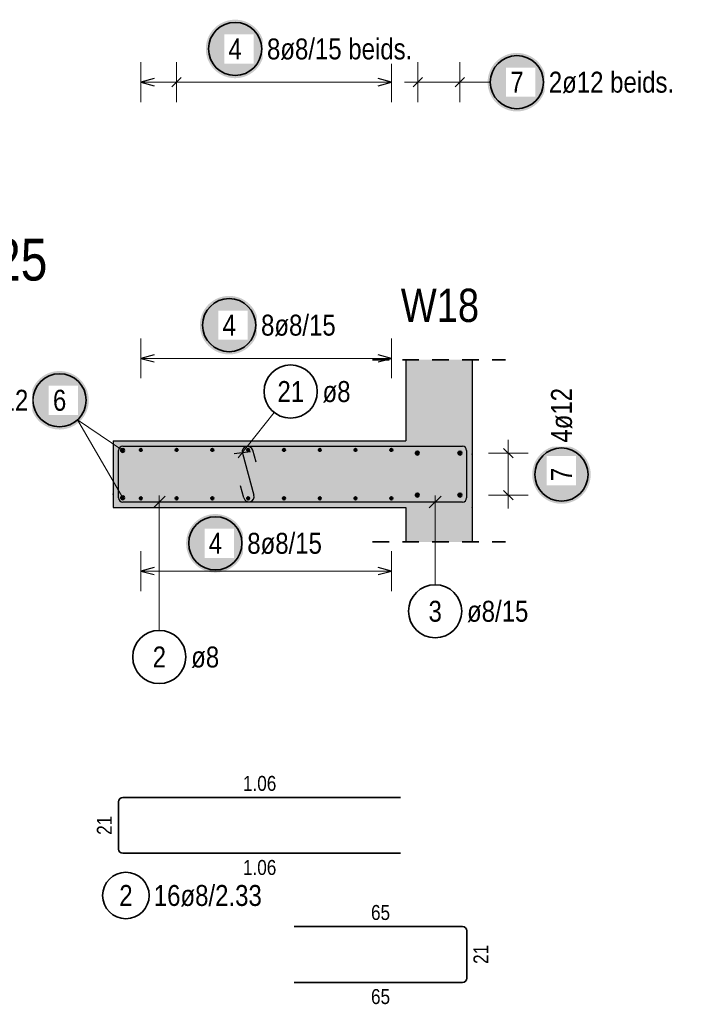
# Model space of a CAD drawing. Header units: millimetres. Extents: x -20 to 84, y 0 to 50.
# Tile 6 of 22: x 20.3 to 25.4, y 21.03 to 28.43. Entities that reach past the tile are written whole.
import ezdxf

# ---------------------------------------------------------------- set-up
doc = ezdxf.new("R2010")
doc.units = ezdxf.units.MM
doc.linetypes.add('HIDDEN', pattern=[0.375, 0.25, -0.125])
doc.layers.add('Bewehrung', color=7, linetype='Continuous', lineweight=20)
doc.layers.add('Schraffuren', color=7, linetype='Continuous', lineweight=20)
doc.styles.add('Arial Narrow', font='ARIALN.TTF')

msp = doc.modelspace()

# ---------------------------------------------------------------- hatches: boundary and pattern name
at = {"lineweight": 25, "true_color": 0xffffff}
for points in [[(22.13925, 28.212078), (22.139116, 28.219755), (22.138714, 28.227424), (22.138044, 28.235074), (22.137109, 28.242696), (22.135907, 28.25028), (22.134442, 28.257818), (22.132715, 28.2653), (22.130727, 28.272718), (22.128482, 28.280061), (22.125982, 28.287322), (22.12323, 28.294491), (22.12023, 28.30156), (22.116984, 28.308519), (22.113498, 28.315361), (22.109775, 28.322078), (22.10582, 28.32866), (22.101638, 28.3351), (22.097233, 28.34139), (22.092612, 28.347523), (22.087779, 28.353491), (22.082741, 28.359286), (22.077504, 28.364902), (22.072074, 28.370332), (22.066458, 28.375569), (22.060663, 28.380607), (22.054695, 28.38544), (22.048562, 28.390061), (22.042272, 28.394466), (22.035832, 28.398648), (22.02925, 28.402603), (22.022533, 28.406326), (22.015691, 28.409812), (22.008732, 28.413058), (22.001663, 28.416058), (21.994494, 28.41881), (21.987233, 28.42131), (21.97989, 28.423555), (21.972472, 28.425543), (21.96499, 28.42727), (21.957452, 28.428735), (21.949868, 28.429937), (21.942246, 28.430872), (21.934596, 28.431542), (21.926927, 28.431944), (21.91925, 28.432078), (21.911572, 28.431944), (21.903903, 28.431542), (21.896253, 28.430872), (21.888632, 28.429937), (21.881047, 28.428735), (21.873509, 28.42727), (21.866027, 28.425543), (21.858609, 28.423555), (21.851266, 28.42131), (21.844005, 28.41881), (21.836836, 28.416058), (21.829768, 28.413058), (21.822808, 28.409812), (21.815966, 28.406326), (21.80925, 28.402603), (21.802667, 28.398648), (21.796227, 28.394466), (21.789937, 28.390061), (21.783804, 28.38544), (21.777836, 28.380607), (21.772041, 28.375569), (21.766425, 28.370332), (21.760995, 28.364902), (21.755758, 28.359286), (21.75072, 28.353491), (21.745887, 28.347523), (21.741266, 28.34139), (21.736861, 28.3351), (21.732679, 28.32866), (21.728724, 28.322078), (21.725001, 28.315361), (21.721515, 28.308519), (21.71827, 28.30156), (21.715269, 28.294491), (21.712517, 28.287322), (21.710017, 28.280061), (21.707772, 28.272718), (21.705785, 28.2653), (21.704057, 28.257818), (21.702592, 28.25028), (21.701391, 28.242696), (21.700455, 28.235074), (21.699786, 28.227424), (21.699384, 28.219755), (21.69925, 28.212078), (21.699384, 28.2044), (21.699786, 28.196731), (21.700455, 28.189081), (21.701391, 28.181459), (21.702592, 28.173875), (21.704057, 28.166337), (21.705785, 28.158855), (21.707772, 28.151437), (21.710017, 28.144094), (21.712517, 28.136833), (21.715269, 28.129664), (21.71827, 28.122595), (21.721515, 28.115636), (21.725001, 28.108794), (21.728724, 28.102078), (21.732679, 28.095495), (21.736861, 28.089055), (21.741266, 28.082765), (21.745887, 28.076632), (21.75072, 28.070664), (21.755758, 28.064869), (21.760995, 28.059253), (21.766425, 28.053823), (21.772041, 28.048586), (21.777836, 28.043548), (21.783804, 28.038715), (21.789937, 28.034094), (21.796227, 28.029689), (21.802667, 28.025507), (21.80925, 28.021552), (21.815966, 28.017829), (21.822808, 28.014343), (21.829768, 28.011098), (21.836836, 28.008097), (21.844005, 28.005345), (21.851266, 28.002845), (21.858609, 28.0006), (21.866027, 27.998612), (21.873509, 27.996885), (21.881047, 27.99542), (21.888632, 27.994219), (21.896253, 27.993283), (21.903903, 27.992613), (21.911572, 27.992212), (21.91925, 27.992078), (21.926927, 27.992212), (21.934596, 27.992613), (21.942246, 27.993283), (21.949868, 27.994219), (21.957452, 27.99542), (21.96499, 27.996885), (21.972472, 27.998612), (21.97989, 28.0006), (21.987233, 28.002845), (21.994494, 28.005345), (22.001663, 28.008097), (22.008732, 28.011098), (22.015691, 28.014343), (22.022533, 28.017829), (22.02925, 28.021552), (22.035832, 28.025507), (22.042272, 28.029689), (22.048562, 28.034094), (22.054695, 28.038715), (22.060663, 28.043548), (22.066458, 28.048586), (22.072074, 28.053823), (22.077504, 28.059253), (22.082741, 28.064869), (22.087779, 28.070664), (22.092612, 28.076632), (22.097233, 28.082765), (22.101638, 28.089055), (22.10582, 28.095495), (22.109775, 28.102078), (22.113498, 28.108794), (22.116984, 28.115636), (22.12023, 28.122595), (22.12323, 28.129664), (22.125982, 28.136833), (22.128482, 28.144094), (22.130727, 28.151437), (22.132715, 28.158855), (22.134442, 28.166337), (22.135907, 28.173875), (22.137109, 28.181459), (22.138044, 28.189081), (22.138714, 28.196731)], [(24.259677, 27.962113), (24.259543, 27.969791), (24.259141, 27.977459), (24.258472, 27.985109), (24.257536, 27.992731), (24.256335, 28.000316), (24.25487, 28.007854), (24.253142, 28.015336), (24.251155, 28.022753), (24.24891, 28.030097), (24.24641, 28.037357), (24.243658, 28.044526), (24.240657, 28.051595), (24.237412, 28.058555), (24.233926, 28.065397), (24.230203, 28.072113), (24.226248, 28.078695), (24.222066, 28.085135), (24.217661, 28.091426), (24.21304, 28.097559), (24.208207, 28.103526), (24.203169, 28.109322), (24.197932, 28.114938), (24.192502, 28.120368), (24.186886, 28.125605), (24.181091, 28.130643), (24.175123, 28.135475), (24.16899, 28.140097), (24.1627, 28.144501), (24.15626, 28.148684), (24.149677, 28.152639), (24.142961, 28.156361), (24.136119, 28.159848), (24.129159, 28.163093), (24.122091, 28.166093), (24.114922, 28.168845), (24.107661, 28.171345), (24.100318, 28.173591), (24.0929, 28.175578), (24.085418, 28.177305), (24.07788, 28.178771), (24.070295, 28.179972), (24.062674, 28.180908), (24.055024, 28.181577), (24.047355, 28.181979), (24.039677, 28.182113), (24.031999, 28.181979), (24.024331, 28.181577), (24.016681, 28.180908), (24.009059, 28.179972), (24.001475, 28.178771), (23.993937, 28.177305), (23.986455, 28.175578), (23.979037, 28.173591), (23.971694, 28.171345), (23.964433, 28.168845), (23.957264, 28.166093), (23.950195, 28.163093), (23.943236, 28.159848), (23.936394, 28.156361), (23.929677, 28.152639), (23.923095, 28.148684), (23.916655, 28.144501), (23.910365, 28.140097), (23.904232, 28.135475), (23.898264, 28.130643), (23.892469, 28.125605), (23.886852, 28.120368), (23.881423, 28.114938), (23.876185, 28.109322), (23.871148, 28.103526), (23.866315, 28.097559), (23.861694, 28.091426), (23.857289, 28.085135), (23.853107, 28.078695), (23.849152, 28.072113), (23.845429, 28.065397), (23.841943, 28.058555), (23.838697, 28.051595), (23.835697, 28.044526), (23.832945, 28.037357), (23.830445, 28.030097), (23.8282, 28.022753), (23.826212, 28.015336), (23.824485, 28.007854), (23.82302, 28.000316), (23.821818, 27.992731), (23.820883, 27.985109), (23.820213, 27.977459), (23.819811, 27.969791), (23.819677, 27.962113), (23.819811, 27.954435), (23.820213, 27.946767), (23.820883, 27.939117), (23.821818, 27.931495), (23.82302, 27.92391), (23.824485, 27.916372), (23.826212, 27.90889), (23.8282, 27.901473), (23.830445, 27.894129), (23.832945, 27.886869), (23.835697, 27.8797), (23.838697, 27.872631), (23.841943, 27.865671), (23.845429, 27.858829), (23.849152, 27.852113), (23.853107, 27.845531), (23.857289, 27.839091), (23.861694, 27.8328), (23.866315, 27.826667), (23.871148, 27.8207), (23.876185, 27.814904), (23.881423, 27.809288), (23.886852, 27.803858), (23.892469, 27.798621), (23.898264, 27.793583), (23.904232, 27.788751), (23.910365, 27.784129), (23.916655, 27.779725), (23.923095, 27.775542), (23.929677, 27.771587), (23.936394, 27.767865), (23.943236, 27.764378), (23.950195, 27.761133), (23.957264, 27.758133), (23.964433, 27.755381), (23.971694, 27.752881), (23.979037, 27.750635), (23.986455, 27.748648), (23.993937, 27.746921), (24.001475, 27.745455), (24.009059, 27.744254), (24.016681, 27.743318), (24.024331, 27.742649), (24.031999, 27.742247), (24.039677, 27.742113), (24.047355, 27.742247), (24.055024, 27.742649), (24.062674, 27.743318), (24.070295, 27.744254), (24.07788, 27.745455), (24.085418, 27.746921), (24.0929, 27.748648), (24.100318, 27.750635), (24.107661, 27.752881), (24.114922, 27.755381), (24.122091, 27.758133), (24.129159, 27.761133), (24.136119, 27.764378), (24.142961, 27.767865), (24.149677, 27.771587), (24.15626, 27.775542), (24.1627, 27.779725), (24.16899, 27.784129), (24.175123, 27.788751), (24.181091, 27.793583), (24.186886, 27.798621), (24.192502, 27.803858), (24.197932, 27.809288), (24.203169, 27.814904), (24.208207, 27.8207), (24.21304, 27.826667), (24.217661, 27.8328), (24.222066, 27.839091), (24.226248, 27.845531), (24.230203, 27.852113), (24.233926, 27.858829), (24.237412, 27.865671), (24.240657, 27.872631), (24.243658, 27.8797), (24.24641, 27.886869), (24.24891, 27.894129), (24.251155, 27.901473), (24.253142, 27.90889), (24.25487, 27.916372), (24.256335, 27.92391), (24.257536, 27.931495), (24.258472, 27.939117), (24.259141, 27.946767)], [(22.094612, 26.134248), (22.094478, 26.141926), (22.094076, 26.149594), (22.093407, 26.157244), (22.092471, 26.164866), (22.09127, 26.17245), (22.089805, 26.179988), (22.088077, 26.187471), (22.08609, 26.194888), (22.083845, 26.202232), (22.081345, 26.209492), (22.078593, 26.216661), (22.075592, 26.22373), (22.072347, 26.230689), (22.068861, 26.237532), (22.065138, 26.244248), (22.061183, 26.25083), (22.057, 26.25727), (22.052596, 26.263561), (22.047975, 26.269693), (22.043142, 26.275661), (22.038104, 26.281457), (22.032867, 26.287073), (22.027437, 26.292503), (22.021821, 26.29774), (22.016025, 26.302778), (22.010058, 26.30761), (22.003925, 26.312232), (21.997635, 26.316636), (21.991194, 26.320818), (21.984612, 26.324773), (21.977896, 26.328496), (21.971054, 26.331983), (21.964094, 26.335228), (21.957026, 26.338228), (21.949857, 26.34098), (21.942596, 26.34348), (21.935252, 26.345725), (21.927835, 26.347713), (21.920353, 26.34944), (21.912815, 26.350906), (21.90523, 26.352107), (21.897608, 26.353043), (21.889959, 26.353712), (21.88229, 26.354114), (21.874612, 26.354248), (21.866934, 26.354114), (21.859266, 26.353712), (21.851616, 26.353043), (21.843994, 26.352107), (21.83641, 26.350906), (21.828872, 26.34944), (21.821389, 26.347713), (21.813972, 26.345725), (21.806628, 26.34348), (21.799368, 26.34098), (21.792199, 26.338228), (21.78513, 26.335228), (21.77817, 26.331983), (21.771328, 26.328496), (21.764612, 26.324773), (21.75803, 26.320818), (21.75159, 26.316636), (21.745299, 26.312232), (21.739167, 26.30761), (21.733199, 26.302778), (21.727403, 26.29774), (21.721787, 26.292503), (21.716357, 26.287073), (21.71112, 26.281457), (21.706082, 26.275661), (21.70125, 26.269693), (21.696628, 26.263561), (21.692224, 26.25727), (21.688042, 26.25083), (21.684087, 26.244248), (21.680364, 26.237532), (21.676877, 26.230689), (21.673632, 26.22373), (21.670632, 26.216661), (21.66788, 26.209492), (21.66538, 26.202232), (21.663135, 26.194888), (21.661147, 26.187471), (21.65942, 26.179988), (21.657954, 26.17245), (21.656753, 26.164866), (21.655817, 26.157244), (21.655148, 26.149594), (21.654746, 26.141926), (21.654612, 26.134248), (21.654746, 26.12657), (21.655148, 26.118901), (21.655817, 26.111252), (21.656753, 26.10363), (21.657954, 26.096045), (21.65942, 26.088507), (21.661147, 26.081025), (21.663135, 26.073608), (21.66538, 26.066264), (21.66788, 26.059003), (21.670632, 26.051834), (21.673632, 26.044766), (21.676877, 26.037806), (21.680364, 26.030964), (21.684087, 26.024248), (21.688042, 26.017666), (21.692224, 26.011225), (21.696628, 26.004935), (21.70125, 25.998802), (21.706082, 25.992835), (21.71112, 25.987039), (21.716357, 25.981423), (21.721787, 25.975993), (21.727403, 25.970756), (21.733199, 25.965718), (21.739167, 25.960885), (21.745299, 25.956264), (21.75159, 25.95186), (21.75803, 25.947677), (21.764612, 25.943722), (21.771328, 25.939999), (21.77817, 25.936513), (21.78513, 25.933268), (21.792199, 25.930267), (21.799368, 25.927515), (21.806628, 25.925015), (21.813972, 25.92277), (21.821389, 25.920783), (21.828872, 25.919055), (21.83641, 25.91759), (21.843994, 25.916389), (21.851616, 25.915453), (21.859266, 25.914784), (21.866934, 25.914382), (21.874612, 25.914248), (21.88229, 25.914382), (21.889959, 25.914784), (21.897608, 25.915453), (21.90523, 25.916389), (21.912815, 25.91759), (21.920353, 25.919055), (21.927835, 25.920783), (21.935252, 25.92277), (21.942596, 25.925015), (21.949857, 25.927515), (21.957026, 25.930267), (21.964094, 25.933268), (21.971054, 25.936513), (21.977896, 25.939999), (21.984612, 25.943722), (21.991194, 25.947677), (21.997635, 25.95186), (22.003925, 25.956264), (22.010058, 25.960885), (22.016025, 25.965718), (22.021821, 25.970756), (22.027437, 25.975993), (22.032867, 25.981423), (22.038104, 25.987039), (22.043142, 25.992835), (22.047975, 25.998802), (22.052596, 26.004935), (22.057, 26.011225), (22.061183, 26.017666), (22.065138, 26.024248), (22.068861, 26.030964), (22.072347, 26.037806), (22.075592, 26.044766), (22.078593, 26.051834), (22.081345, 26.059003), (22.083845, 26.066264), (22.08609, 26.073608), (22.088077, 26.081025), (22.089805, 26.088507), (22.09127, 26.096045), (22.092471, 26.10363), (22.093407, 26.111252), (22.094076, 26.118901)], [(21.990921, 24.493344), (21.990787, 24.501021), (21.990385, 24.50869), (21.989716, 24.51634), (21.98878, 24.523962), (21.987579, 24.531546), (21.986114, 24.539084), (21.984386, 24.546566), (21.982399, 24.553984), (21.980154, 24.561327), (21.977654, 24.568588), (21.974902, 24.575757), (21.971901, 24.582826), (21.968656, 24.589785), (21.96517, 24.596627), (21.961447, 24.603344), (21.957492, 24.609926), (21.95331, 24.616366), (21.948905, 24.622656), (21.944284, 24.628789), (21.939451, 24.634757), (21.934413, 24.640552), (21.929176, 24.646168), (21.923746, 24.651598), (21.91813, 24.656835), (21.912335, 24.661873), (21.906367, 24.666706), (21.900234, 24.671327), (21.893944, 24.675732), (21.887504, 24.679914), (21.880921, 24.683869), (21.874205, 24.687592), (21.867363, 24.691078), (21.860403, 24.694324), (21.853335, 24.697324), (21.846166, 24.700076), (21.838905, 24.702576), (21.831562, 24.704821), (21.824144, 24.706809), (21.816662, 24.708536), (21.809124, 24.710001), (21.801539, 24.711203), (21.793918, 24.712138), (21.786268, 24.712808), (21.778599, 24.71321), (21.770921, 24.713344), (21.763243, 24.71321), (21.755575, 24.712808), (21.747925, 24.712138), (21.740303, 24.711203), (21.732719, 24.710001), (21.725181, 24.708536), (21.717699, 24.706809), (21.710281, 24.704821), (21.702938, 24.702576), (21.695677, 24.700076), (21.688508, 24.697324), (21.681439, 24.694324), (21.67448, 24.691078), (21.667638, 24.687592), (21.660921, 24.683869), (21.654339, 24.679914), (21.647899, 24.675732), (21.641609, 24.671327), (21.635476, 24.666706), (21.629508, 24.661873), (21.623713, 24.656835), (21.618097, 24.651598), (21.612667, 24.646168), (21.60743, 24.640552), (21.602392, 24.634757), (21.597559, 24.628789), (21.592938, 24.622656), (21.588533, 24.616366), (21.584351, 24.609926), (21.580396, 24.603344), (21.576673, 24.596627), (21.573187, 24.589785), (21.569941, 24.582826), (21.566941, 24.575757), (21.564189, 24.568588), (21.561689, 24.561327), (21.559444, 24.553984), (21.557456, 24.546566), (21.555729, 24.539084), (21.554264, 24.531546), (21.553062, 24.523962), (21.552127, 24.51634), (21.551457, 24.50869), (21.551055, 24.501021), (21.550921, 24.493344), (21.551055, 24.485666), (21.551457, 24.477997), (21.552127, 24.470347), (21.553062, 24.462725), (21.554264, 24.455141), (21.555729, 24.447603), (21.557456, 24.440121), (21.559444, 24.432703), (21.561689, 24.42536), (21.564189, 24.418099), (21.566941, 24.41093), (21.569941, 24.403862), (21.573187, 24.396902), (21.576673, 24.39006), (21.580396, 24.383344), (21.584351, 24.376761), (21.588533, 24.370321), (21.592938, 24.364031), (21.597559, 24.357898), (21.602392, 24.35193), (21.60743, 24.346135), (21.612667, 24.340519), (21.618097, 24.335089), (21.623713, 24.329852), (21.629508, 24.324814), (21.635476, 24.319981), (21.641609, 24.31536), (21.647899, 24.310955), (21.654339, 24.306773), (21.660921, 24.302818), (21.667638, 24.299095), (21.67448, 24.295609), (21.681439, 24.292364), (21.688508, 24.289363), (21.695677, 24.286611), (21.702938, 24.284111), (21.710281, 24.281866), (21.717699, 24.279879), (21.725181, 24.278151), (21.732719, 24.276686), (21.740303, 24.275485), (21.747925, 24.274549), (21.755575, 24.273879), (21.763243, 24.273478), (21.770921, 24.273344), (21.778599, 24.273478), (21.786268, 24.273879), (21.793918, 24.274549), (21.801539, 24.275485), (21.809124, 24.276686), (21.816662, 24.278151), (21.824144, 24.279879), (21.831562, 24.281866), (21.838905, 24.284111), (21.846166, 24.286611), (21.853335, 24.289363), (21.860403, 24.292364), (21.867363, 24.295609), (21.874205, 24.299095), (21.880921, 24.302818), (21.887504, 24.306773), (21.893944, 24.310955), (21.900234, 24.31536), (21.906367, 24.319981), (21.912335, 24.324814), (21.91813, 24.329852), (21.923746, 24.335089), (21.929176, 24.340519), (21.934413, 24.346135), (21.939451, 24.35193), (21.944284, 24.357898), (21.948905, 24.364031), (21.95331, 24.370321), (21.957492, 24.376761), (21.961447, 24.383344), (21.96517, 24.39006), (21.968656, 24.396902), (21.971901, 24.403862), (21.974902, 24.41093), (21.977654, 24.418099), (21.980154, 24.42536), (21.982399, 24.432703), (21.984386, 24.440121), (21.986114, 24.447603), (21.987579, 24.455141), (21.98878, 24.462725), (21.989716, 24.470347), (21.990385, 24.477997)]]:
    msp.add_hatch(color=7, dxfattribs=at).paths.add_polyline_path(points)
at = {"layer": 'Bewehrung', "lineweight": 50, "true_color": 0xffffff}
msp.add_hatch(color=7, dxfattribs=at).paths.add_polyline_path([(20.818432, 25.569265), (20.818298, 25.576943), (20.817896, 25.584612), (20.817227, 25.592262), (20.816291, 25.599883), (20.81509, 25.607468), (20.813625, 25.615006), (20.811897, 25.622488), (20.80991, 25.629906), (20.807664, 25.637249), (20.805164, 25.64451), (20.802412, 25.651679), (20.799412, 25.658747), (20.796167, 25.665707), (20.792681, 25.672549), (20.788958, 25.679265), (20.785003, 25.685848), (20.78082, 25.692288), (20.776416, 25.698578), (20.771794, 25.704711), (20.766962, 25.710679), (20.761924, 25.716474), (20.756687, 25.72209), (20.751257, 25.72752), (20.745641, 25.732757), (20.739845, 25.737795), (20.733878, 25.742628), (20.727745, 25.747249), (20.721454, 25.751654), (20.715014, 25.755836), (20.708432, 25.759791), (20.701716, 25.763514), (20.694874, 25.767), (20.687914, 25.770245), (20.680845, 25.773246), (20.673676, 25.775998), (20.666416, 25.778498), (20.659072, 25.780743), (20.651655, 25.78273), (20.644173, 25.784458), (20.636635, 25.785923), (20.62905, 25.787124), (20.621428, 25.78806), (20.613778, 25.788729), (20.60611, 25.789131), (20.598432, 25.789265), (20.590754, 25.789131), (20.583086, 25.788729), (20.575436, 25.78806), (20.567814, 25.787124), (20.560229, 25.785923), (20.552691, 25.784458), (20.545209, 25.78273), (20.537792, 25.780743), (20.530448, 25.778498), (20.523188, 25.775998), (20.516019, 25.773246), (20.50895, 25.770245), (20.50199, 25.767), (20.495148, 25.763514), (20.488432, 25.759791), (20.48185, 25.755836), (20.47541, 25.751654), (20.469119, 25.747249), (20.462987, 25.742628), (20.457019, 25.737795), (20.451223, 25.732757), (20.445607, 25.72752), (20.440177, 25.72209), (20.43494, 25.716474), (20.429902, 25.710679), (20.42507, 25.704711), (20.420448, 25.698578), (20.416044, 25.692288), (20.411861, 25.685848), (20.407906, 25.679265), (20.404184, 25.672549), (20.400697, 25.665707), (20.397452, 25.658747), (20.394452, 25.651679), (20.3917, 25.64451), (20.3892, 25.637249), (20.386954, 25.629906), (20.384967, 25.622488), (20.38324, 25.615006), (20.381774, 25.607468), (20.380573, 25.599883), (20.379637, 25.592262), (20.378968, 25.584612), (20.378566, 25.576943), (20.378432, 25.569265), (20.378566, 25.561587), (20.378968, 25.553919), (20.379637, 25.546269), (20.380573, 25.538647), (20.381774, 25.531063), (20.38324, 25.523525), (20.384967, 25.516042), (20.386954, 25.508625), (20.3892, 25.501282), (20.3917, 25.494021), (20.394452, 25.486852), (20.397452, 25.479783), (20.400697, 25.472824), (20.404184, 25.465982), (20.407906, 25.459265), (20.411861, 25.452683), (20.416044, 25.446243), (20.420448, 25.439953), (20.42507, 25.43382), (20.429902, 25.427852), (20.43494, 25.422057), (20.440177, 25.41644), (20.445607, 25.411011), (20.451223, 25.405773), (20.457019, 25.400736), (20.462987, 25.395903), (20.469119, 25.391282), (20.47541, 25.386877), (20.48185, 25.382695), (20.488432, 25.37874), (20.495148, 25.375017), (20.50199, 25.371531), (20.50895, 25.368285), (20.516019, 25.365285), (20.523188, 25.362533), (20.530448, 25.360033), (20.537792, 25.357788), (20.545209, 25.3558), (20.552691, 25.354073), (20.560229, 25.352608), (20.567814, 25.351406), (20.575436, 25.35047), (20.583086, 25.349801), (20.590754, 25.349399), (20.598432, 25.349265), (20.60611, 25.349399), (20.613778, 25.349801), (20.621428, 25.35047), (20.62905, 25.351406), (20.636635, 25.352608), (20.644173, 25.354073), (20.651655, 25.3558), (20.659072, 25.357788), (20.666416, 25.360033), (20.673676, 25.362533), (20.680845, 25.365285), (20.687914, 25.368285), (20.694874, 25.371531), (20.701716, 25.375017), (20.708432, 25.37874), (20.715014, 25.382695), (20.721454, 25.386877), (20.727745, 25.391282), (20.733878, 25.395903), (20.739845, 25.400736), (20.745641, 25.405773), (20.751257, 25.411011), (20.756687, 25.41644), (20.761924, 25.422057), (20.766962, 25.427852), (20.771794, 25.43382), (20.776416, 25.439953), (20.78082, 25.446243), (20.785003, 25.452683), (20.788958, 25.459265), (20.792681, 25.465982), (20.796167, 25.472824), (20.799412, 25.479783), (20.802412, 25.486852), (20.805164, 25.494021), (20.807664, 25.501282), (20.80991, 25.508625), (20.811897, 25.516042), (20.813625, 25.523525), (20.81509, 25.531063), (20.816291, 25.538647), (20.817227, 25.546269), (20.817896, 25.553919)])
at = {"layer": 'Bewehrung', "lineweight": 25, "true_color": 0xffffff}
msp.add_hatch(color=7, dxfattribs=at).paths.add_polyline_path([(24.594905, 25.010562), (24.594771, 25.01824), (24.59437, 25.025908), (24.5937, 25.033558), (24.592764, 25.04118), (24.591563, 25.048764), (24.590098, 25.056302), (24.588371, 25.063785), (24.586383, 25.071202), (24.584138, 25.078545), (24.581638, 25.085806), (24.578886, 25.092975), (24.575885, 25.100044), (24.57264, 25.107003), (24.569154, 25.113845), (24.565431, 25.120562), (24.561476, 25.127144), (24.557294, 25.133584), (24.552889, 25.139874), (24.548268, 25.146007), (24.543435, 25.151975), (24.538397, 25.15777), (24.53316, 25.163387), (24.52773, 25.168816), (24.522114, 25.174054), (24.516319, 25.179091), (24.510351, 25.183924), (24.504218, 25.188545), (24.497928, 25.19295), (24.491488, 25.197132), (24.484905, 25.201087), (24.478189, 25.20481), (24.471347, 25.208296), (24.464388, 25.211542), (24.457319, 25.214542), (24.45015, 25.217294), (24.442889, 25.219794), (24.435546, 25.222039), (24.428128, 25.224027), (24.420646, 25.225754), (24.413108, 25.227219), (24.405524, 25.228421), (24.397902, 25.229357), (24.390252, 25.230026), (24.382583, 25.230428), (24.374905, 25.230562), (24.367228, 25.230428), (24.359559, 25.230026), (24.351909, 25.229357), (24.344287, 25.228421), (24.336703, 25.227219), (24.329165, 25.225754), (24.321683, 25.224027), (24.314265, 25.222039), (24.306922, 25.219794), (24.299661, 25.217294), (24.292492, 25.214542), (24.285423, 25.211542), (24.278464, 25.208296), (24.271622, 25.20481), (24.264905, 25.201087), (24.258323, 25.197132), (24.251883, 25.19295), (24.245593, 25.188545), (24.23946, 25.183924), (24.233492, 25.179091), (24.227697, 25.174054), (24.222081, 25.168816), (24.216651, 25.163387), (24.211414, 25.15777), (24.206376, 25.151975), (24.201543, 25.146007), (24.196922, 25.139874), (24.192517, 25.133584), (24.188335, 25.127144), (24.18438, 25.120562), (24.180657, 25.113845), (24.177171, 25.107003), (24.173925, 25.100044), (24.170925, 25.092975), (24.168173, 25.085806), (24.165673, 25.078545), (24.163428, 25.071202), (24.16144, 25.063785), (24.159713, 25.056302), (24.158248, 25.048764), (24.157047, 25.04118), (24.156111, 25.033558), (24.155441, 25.025908), (24.15504, 25.01824), (24.154905, 25.010562), (24.15504, 25.002884), (24.155441, 24.995215), (24.156111, 24.987565), (24.157047, 24.979944), (24.158248, 24.972359), (24.159713, 24.964821), (24.16144, 24.957339), (24.163428, 24.949921), (24.165673, 24.942578), (24.168173, 24.935317), (24.170925, 24.928148), (24.173925, 24.92108), (24.177171, 24.91412), (24.180657, 24.907278), (24.18438, 24.900562), (24.188335, 24.893979), (24.192517, 24.887539), (24.196922, 24.881249), (24.201543, 24.875116), (24.206376, 24.869148), (24.211414, 24.863353), (24.216651, 24.857737), (24.222081, 24.852307), (24.227697, 24.84707), (24.233492, 24.842032), (24.23946, 24.837199), (24.245593, 24.832578), (24.251883, 24.828173), (24.258323, 24.823991), (24.264905, 24.820036), (24.271622, 24.816313), (24.278464, 24.812827), (24.285423, 24.809582), (24.292492, 24.806581), (24.299661, 24.803829), (24.306922, 24.801329), (24.314265, 24.799084), (24.321683, 24.797097), (24.329165, 24.795369), (24.336703, 24.793904), (24.344287, 24.792703), (24.351909, 24.791767), (24.359559, 24.791098), (24.367228, 24.790696), (24.374905, 24.790562), (24.382583, 24.790696), (24.390252, 24.791098), (24.397902, 24.791767), (24.405524, 24.792703), (24.413108, 24.793904), (24.420646, 24.795369), (24.428128, 24.797097), (24.435546, 24.799084), (24.442889, 24.801329), (24.45015, 24.803829), (24.457319, 24.806581), (24.464388, 24.809582), (24.471347, 24.812827), (24.478189, 24.816313), (24.484905, 24.820036), (24.491488, 24.823991), (24.497928, 24.828173), (24.504218, 24.832578), (24.510351, 24.837199), (24.516319, 24.842032), (24.522114, 24.84707), (24.52773, 24.852307), (24.53316, 24.857737), (24.538397, 24.863353), (24.543435, 24.869148), (24.548268, 24.875116), (24.552889, 24.881249), (24.557294, 24.887539), (24.561476, 24.893979), (24.565431, 24.900562), (24.569154, 24.907278), (24.57264, 24.91412), (24.575885, 24.92108), (24.578886, 24.928148), (24.581638, 24.935317), (24.584138, 24.942578), (24.586383, 24.949921), (24.588371, 24.957339), (24.590098, 24.964821), (24.591563, 24.972359), (24.592764, 24.979944), (24.5937, 24.987565), (24.59437, 24.995215)])
at = {"layer": 'Schraffuren', "lineweight": 50, "true_color": 0xd7ffd7}
for points in [[(23.7029, 25.874324), (23.7029, 24.503132), (23.2029, 24.503132), (23.2029, 25.874324)], [(23.202887, 24.76375), (21.001886, 24.76375), (21.001886, 25.26375), (23.202887, 25.26375)]]:
    msp.add_hatch(color=254, dxfattribs=at).paths.add_polyline_path(points)

# ---------------------------------------------------------------- linework, layer by layer
at = {"color": 5, "linetype": 'Continuous', "lineweight": 18, "ltscale": 0.5}
for p, q in [((21.209887, 28.112078), (21.209887, 27.812078)), ((21.479173, 27.812078), (21.479173, 28.112078)), ((23.094887, 27.812078), (23.094887, 28.112078)), ((23.294901, 27.812112), (23.294901, 28.112112)), ((23.610915, 27.812112), (23.610915, 28.112112)), ((23.094887, 27.962078), (21.209887, 27.962078)), ((23.710915, 27.962112), (23.194901, 27.962112)), ((23.839677, 27.962113), (23.710915, 27.962112)), ((21.209887, 26.034248), (21.209887, 25.734248)), ((23.094887, 25.734248), (23.094887, 26.034248)), ((23.094887, 25.884248), (21.209887, 25.884248)), ((22.213123, 25.477943), (21.942753, 25.136204)), ((21.348894, 23.838182), (21.348894, 24.85375)), ((23.424441, 24.182115), (23.424441, 24.85375)), ((21.209887, 24.434248), (21.209887, 24.134248)), ((23.094887, 24.134248), (23.094887, 24.434248)), ((21.209887, 24.284248), (23.094887, 24.284248))]:
    msp.add_line(p, q, dxfattribs=at)
at = {"color": 3, "linetype": 'Continuous', "lineweight": 25, "ltscale": 0.5}
for p, q in [((21.443818, 27.926722), (21.514528, 27.997433)), ((23.259546, 27.926756), (23.330256, 27.997467)), ((23.57556, 27.926757), (23.64627, 27.997468)), ((21.309887, 27.988872), (21.209887, 27.962078)), ((21.209887, 27.962078), (21.309887, 27.935283)), ((23.094887, 27.962078), (22.994887, 27.988872)), ((22.994887, 27.935283), (23.094887, 27.962078)), ((21.309887, 25.911043), (21.209887, 25.884248)), ((21.209887, 25.884248), (21.309887, 25.857453)), ((23.094887, 25.884248), (22.994887, 25.911043)), ((22.994887, 25.857453), (23.094887, 25.884248)), ((21.041886, 24.83575), (21.041886, 25.19175)), ((21.073886, 25.22375), (23.162887, 25.22375)), ((21.911696, 25.168178), (22.035855, 25.182654)), ((22.076897, 25.102397), (22.051795, 25.193405)), ((22.361261, 25.22375), (23.629261, 25.22375)), ((23.661261, 25.19175), (23.661261, 24.83575)), ((21.974656, 25.172201), (22.061477, 24.855273)), ((21.984338, 24.834069), (21.959236, 24.925077)), ((21.393088, 24.847944), (21.304699, 24.759556)), ((23.468635, 24.847944), (23.380247, 24.759556)), ((23.162887, 24.80375), (21.073886, 24.80375)), ((23.629261, 24.80375), (22.361261, 24.80375)), ((21.309887, 24.311043), (21.209887, 24.284248)), ((23.094887, 24.284248), (22.994887, 24.311043)), ((21.209887, 24.284248), (21.309887, 24.257453)), ((22.994887, 24.257453), (23.094887, 24.284248))]:
    msp.add_line(p, q, dxfattribs=at)
at = {"color": 2, "linetype": 'HIDDEN', "lineweight": 35, "ltscale": 0.5}
for p, q in [((22.9529, 25.874324), (23.9529, 25.874324)), ((22.9529, 24.503132), (23.9529, 24.503132))]:
    msp.add_line(p, q, dxfattribs=at)
at = {"color": 2, "linetype": 'Continuous', "lineweight": 35, "ltscale": 0.5}
for p, q in [((21.041886, 22.193121), (21.041886, 22.549121)), ((21.073886, 22.581121), (23.162887, 22.581121)), ((23.162887, 22.161121), (21.073886, 22.161121)), ((22.3629, 21.609922), (23.6309, 21.609922)), ((23.6629, 21.577922), (23.6629, 21.221922)), ((23.6309, 21.189922), (22.3629, 21.189922))]:
    msp.add_line(p, q, dxfattribs=at)
for centre, radius in [((21.91925, 28.212078), 0.2), ((24.039677, 27.962113), 0.2), ((21.874612, 26.134248), 0.2), ((22.337214, 25.634791), 0.2), ((21.770921, 24.493344), 0.2), ((23.424441, 23.982115), 0.2), ((21.348894, 23.638182), 0.2), ((21.097681, 21.844155), 0.175)]:
    msp.add_circle(centre, radius, dxfattribs=at)
at = {"color": 4, "linetype": 'Continuous', "lineweight": 50, "ltscale": 0.5}
for centre, radius in [((21.209887, 25.19575), 0.008), ((21.209887, 25.19575), 0.008), ((21.209887, 25.19575), 0.0072), ((21.209887, 25.19575), 0.0056), ((21.209887, 25.19575), 0.004), ((21.209887, 25.19575), 0.0024), ((21.209887, 25.19575), 0.0008), ((21.479173, 25.19575), 0.008), ((21.479173, 25.19575), 0.008), ((21.479173, 25.19575), 0.0072), ((21.479173, 25.19575), 0.0056), ((21.479173, 25.19575), 0.004), ((21.479173, 25.19575), 0.0024), ((21.479173, 25.19575), 0.0008), ((21.748459, 25.19575), 0.008), ((21.748459, 25.19575), 0.008), ((21.748459, 25.19575), 0.0072), ((21.748459, 25.19575), 0.0056), ((21.748459, 25.19575), 0.004), ((21.748459, 25.19575), 0.0024), ((21.748459, 25.19575), 0.0008), ((22.017744, 25.19575), 0.008), ((22.017744, 25.19575), 0.008), ((22.017744, 25.19575), 0.0072), ((22.017744, 25.19575), 0.0056), ((22.017744, 25.19575), 0.004), ((22.017744, 25.19575), 0.0024), ((22.017744, 25.19575), 0.0008), ((22.28703, 25.19575), 0.008), ((22.28703, 25.19575), 0.008), ((22.28703, 25.19575), 0.0072), ((22.28703, 25.19575), 0.0056), ((22.28703, 25.19575), 0.004), ((22.28703, 25.19575), 0.0024), ((22.28703, 25.19575), 0.0008), ((22.556315, 25.19575), 0.008), ((22.556315, 25.19575), 0.008), ((22.556315, 25.19575), 0.0072), ((22.556315, 25.19575), 0.0056), ((22.556315, 25.19575), 0.004), ((22.556315, 25.19575), 0.0024), ((22.556315, 25.19575), 0.0008), ((22.825601, 25.19575), 0.008), ((22.825601, 25.19575), 0.008), ((22.825601, 25.19575), 0.0072), ((22.825601, 25.19575), 0.0056), ((22.825601, 25.19575), 0.004), ((22.825601, 25.19575), 0.0024), ((22.825601, 25.19575), 0.0008), ((23.094887, 25.19575), 0.008), ((23.094887, 25.19575), 0.008), ((23.094887, 25.19575), 0.0072), ((23.094887, 25.19575), 0.0056), ((23.094887, 25.19575), 0.004), ((23.094887, 25.19575), 0.0024), ((23.094887, 25.19575), 0.0008), ((21.209887, 24.83175), 0.008), ((21.209887, 24.83175), 0.008), ((21.209887, 24.83175), 0.0072), ((21.209887, 24.83175), 0.0056), ((21.209887, 24.83175), 0.004), ((21.209887, 24.83175), 0.0024), ((21.209887, 24.83175), 0.0008), ((21.479173, 24.83175), 0.008), ((21.479173, 24.83175), 0.008), ((21.479173, 24.83175), 0.0072), ((21.479173, 24.83175), 0.0056), ((21.479173, 24.83175), 0.004), ((21.479173, 24.83175), 0.0024), ((21.479173, 24.83175), 0.0008), ((21.748459, 24.83175), 0.008), ((21.748459, 24.83175), 0.008), ((21.748459, 24.83175), 0.0072), ((21.748459, 24.83175), 0.0056), ((21.748459, 24.83175), 0.004), ((21.748459, 24.83175), 0.0024), ((21.748459, 24.83175), 0.0008), ((22.017744, 24.83175), 0.008), ((22.017744, 24.83175), 0.008), ((22.017744, 24.83175), 0.0072), ((22.017744, 24.83175), 0.0056), ((22.017744, 24.83175), 0.004), ((22.017744, 24.83175), 0.0024), ((22.017744, 24.83175), 0.0008), ((22.28703, 24.83175), 0.008), ((22.28703, 24.83175), 0.008), ((22.28703, 24.83175), 0.0072), ((22.28703, 24.83175), 0.0056), ((22.28703, 24.83175), 0.004), ((22.28703, 24.83175), 0.0024), ((22.28703, 24.83175), 0.0008), ((22.556315, 24.83175), 0.008), ((22.556315, 24.83175), 0.008), ((22.556315, 24.83175), 0.0072), ((22.556315, 24.83175), 0.0056), ((22.556315, 24.83175), 0.004), ((22.556315, 24.83175), 0.0024), ((22.556315, 24.83175), 0.0008), ((22.825601, 24.83175), 0.008), ((22.825601, 24.83175), 0.008), ((22.825601, 24.83175), 0.0072), ((22.825601, 24.83175), 0.0056), ((22.825601, 24.83175), 0.004), ((22.825601, 24.83175), 0.0024), ((22.825601, 24.83175), 0.0008), ((23.094887, 24.83175), 0.008), ((23.094887, 24.83175), 0.008), ((23.094887, 24.83175), 0.0072), ((23.094887, 24.83175), 0.0056), ((23.094887, 24.83175), 0.004), ((23.094887, 24.83175), 0.0024), ((23.094887, 24.83175), 0.0008)]:
    msp.add_circle(centre, radius, dxfattribs=at)
at = {"color": 9, "linetype": 'Continuous', "lineweight": 0}
for centre in [(22.018389, 25.203724), (23.7029, 25.16375), (21.001886, 24.86375), (22.017744, 24.82375), (23.7029, 24.76375)]:
    msp.add_circle(centre, 0.00222, dxfattribs=at)
at = {"color": 3, "linetype": 'Continuous', "lineweight": 25, "ltscale": 0.5}
for centre, radius, start, end in [((21.073886, 25.19175), 0.032, 90, 180), ((22.013235, 25.182769), 0.04, 15.4199637, 195.3199637), ((23.629261, 25.19175), 0.032, 0, 90), ((21.073886, 24.83575), 0.032, 180, 270), ((22.022898, 24.844705), 0.04, 195.4199637, 15.3199637), ((23.629261, 24.83575), 0.032, 270, 0)]:
    msp.add_arc(centre, radius, start, end, dxfattribs=at)
at = {"color": 2, "linetype": 'Continuous', "lineweight": 35, "ltscale": 0.5}
for centre, start, end in [((21.073886, 22.549121), 90, 180), ((21.073886, 22.193121), 180, 270), ((23.6309, 21.577922), 0, 90), ((23.6309, 21.221922), 270, 0)]:
    msp.add_arc(centre, 0.032, start, end, dxfattribs=at)
at = {"layer": 'Bewehrung', "color": 5, "linetype": 'Continuous', "lineweight": 18, "ltscale": 0.5}
for p, q in [((21.073886, 25.19175), (20.732906, 25.421223)), ((21.073886, 24.83575), (20.732906, 25.421223)), ((23.974905, 24.75575), (23.974905, 25.27175)), ((23.824905, 25.17175), (24.124905, 25.17175)), ((23.824905, 25.17175), (24.124905, 25.17175)), ((23.824905, 24.85575), (24.124905, 24.85575)), ((23.824905, 24.85575), (24.124905, 24.85575))]:
    msp.add_line(p, q, dxfattribs=at)
at = {"layer": 'Bewehrung', "color": 3, "linetype": 'Continuous', "lineweight": 25, "ltscale": 0.5}
for p, q in [((23.93955, 25.207106), (24.010261, 25.136395)), ((23.93955, 25.207106), (24.010261, 25.136395)), ((23.93955, 24.891106), (24.010261, 24.820395)), ((23.93955, 24.891106), (24.010261, 24.820395))]:
    msp.add_line(p, q, dxfattribs=at)
at = {"layer": 'Bewehrung', "color": 2, "linetype": 'Continuous', "lineweight": 35, "ltscale": 0.5}
for centre in [(20.598432, 25.569265), (24.374905, 25.010562)]:
    msp.add_circle(centre, 0.2, dxfattribs=at)
at = {"layer": 'Bewehrung', "color": 4, "linetype": 'Continuous', "lineweight": 50, "ltscale": 0.5}
for centre, radius in [((21.073886, 25.19175), 0.012), ((21.073886, 25.19175), 0.012), ((21.073886, 25.19175), 0.0108), ((21.073886, 25.19175), 0.0084), ((21.073886, 25.19175), 0.006), ((21.073886, 25.19175), 0.0036), ((21.073886, 25.19175), 0.0012), ((23.2909, 25.17175), 0.012), ((23.2909, 25.17175), 0.012), ((23.6109, 25.17175), 0.012), ((23.6109, 25.17175), 0.012), ((23.2909, 25.17175), 0.0108), ((23.2909, 25.17175), 0.0084), ((23.2909, 25.17175), 0.006), ((23.2909, 25.17175), 0.0036), ((23.2909, 25.17175), 0.0012), ((23.6109, 25.17175), 0.0108), ((23.6109, 25.17175), 0.0084), ((23.6109, 25.17175), 0.006), ((23.6109, 25.17175), 0.0036), ((23.6109, 25.17175), 0.0012), ((21.073886, 24.83575), 0.012), ((21.073886, 24.83575), 0.012), ((21.073886, 24.83575), 0.0108), ((21.073886, 24.83575), 0.0084), ((21.073886, 24.83575), 0.006), ((21.073886, 24.83575), 0.0036), ((21.073886, 24.83575), 0.0012), ((23.2909, 24.85575), 0.012), ((23.2909, 24.85575), 0.012), ((23.2909, 24.85575), 0.0108), ((23.2909, 24.85575), 0.0084), ((23.2909, 24.85575), 0.006), ((23.2909, 24.85575), 0.0036), ((23.2909, 24.85575), 0.0012), ((23.6109, 24.85575), 0.012), ((23.6109, 24.85575), 0.012), ((23.6109, 24.85575), 0.0108), ((23.6109, 24.85575), 0.0084), ((23.6109, 24.85575), 0.006), ((23.6109, 24.85575), 0.0036), ((23.6109, 24.85575), 0.0012)]:
    msp.add_circle(centre, radius, dxfattribs=at)
at = {"layer": 'Schraffuren', "color": 3, "linetype": 'Continuous', "lineweight": 25}
for p, q in [((23.2029, 25.874324), (23.2029, 25.26375)), ((23.7029, 25.874324), (23.7029, 24.503132)), ((21.001886, 25.26375), (23.202887, 25.26375)), ((21.001886, 25.26375), (21.001886, 24.76375)), ((21.001886, 24.76375), (23.202887, 24.76375)), ((23.2029, 24.76375), (23.2029, 24.503132))]:
    msp.add_line(p, q, dxfattribs=at)

# ---------------------------------------------------------------- texts
at = {"color": 1, "lineweight": 70, "style": 'Arial Narrow'}
msp.add_text('Schnitt  1 - 1   M. 1:25', height=0.315, dxfattribs=at).set_placement((16.976657, 26.469968))
at = {"color": 2, "lineweight": 35, "style": 'Arial Narrow'}
msp.add_text('W18', height=0.25, dxfattribs=at).set_placement((23.166263, 26.15857))
at = {"color": 2, "lineweight": 35, "char_height": 0.1575, "attachment_point": 1, "line_spacing_factor": 0.9, "style": 'Arial Narrow'}
for s, insert in [('21', (22.237989, 25.713541)), ('ø8', (22.577214, 25.713541)), ('ø8/15', (23.664441, 24.060865)), ('3', (23.374828, 24.060865)), ('2', (21.299281, 23.716932)), ('ø8', (21.588894, 23.716932)), ('2', (21.048069, 21.922905)), ('16ø8/2.33', (21.307681, 21.922905))]:
    msp.add_mtext(s, dxfattribs=dict(at, insert=insert))
at = {"color": 3, "lineweight": 25, "char_height": 0.1125, "attachment_point": 1, "line_spacing_factor": 0.9, "style": 'Arial Narrow'}
for s, insert in [('1.06', (21.978636, 22.743621)), ('1.06', (21.978636, 22.111121)), ('65', (22.942025, 21.772422)), ('65', (22.942025, 21.139922))]:
    msp.add_mtext(s, dxfattribs=dict(at, insert=insert))
at = {"color": 3, "lineweight": 25, "char_height": 0.1125, "attachment_point": 1, "rotation": 90, "line_spacing_factor": 0.9, "style": 'Arial Narrow'}
for insert in [(20.879386, 22.300246), (23.7129, 21.329047)]:
    msp.add_mtext('21', dxfattribs=dict(at, insert=insert))

# ---------------------------------------------------------------- next in the draw order: texts
at = {"color": 2, "lineweight": 35, "char_height": 0.1575, "attachment_point": 1, "line_spacing_factor": 0.9, "style": 'Arial Narrow', "bg_fill": 3, "box_fill_scale": 1.2, "bg_fill_color": 256, "bg_fill_true_color": 13158600, "bg_fill_transparency": 0}
for s, insert in [('8ø8/15 beids.', (22.15925, 28.290828)), ('4', (21.869637, 28.290828)), ('7', (23.990065, 28.040863)), ('2ø12 beids.', (24.279677, 28.040863)), ('8ø8/15', (22.114612, 26.212998)), ('4', (21.825, 26.212998)), ('4', (21.721309, 24.572094)), ('8ø8/15', (22.010921, 24.572094))]:
    msp.add_mtext(s, dxfattribs=dict(at, insert=insert))
at = {"layer": 'Bewehrung', "color": 2, "lineweight": 35, "char_height": 0.1575, "attachment_point": 1, "rotation": 90, "line_spacing_factor": 0.9, "style": 'Arial Narrow', "bg_fill": 3, "box_fill_scale": 1.2, "bg_fill_color": 256, "bg_fill_true_color": 13158600, "bg_fill_transparency": 0}
for s, insert in [('4ø12', (24.296155, 25.250562)), ('7', (24.296155, 24.960949))]:
    msp.add_mtext(s, dxfattribs=dict(at, insert=insert))
at = {"layer": 'Bewehrung', "color": 2, "lineweight": 35, "char_height": 0.1575, "attachment_point": 1, "line_spacing_factor": 0.9, "style": 'Arial Narrow', "bg_fill": 3, "box_fill_scale": 1.2, "bg_fill_color": 256, "bg_fill_true_color": 13158600, "bg_fill_transparency": 0}
for s, insert in [('2ø12', (19.952082, 25.648015)), ('6', (20.54882, 25.648015))]:
    msp.add_mtext(s, dxfattribs=dict(at, insert=insert))

doc.saveas('drawing.dxf')
